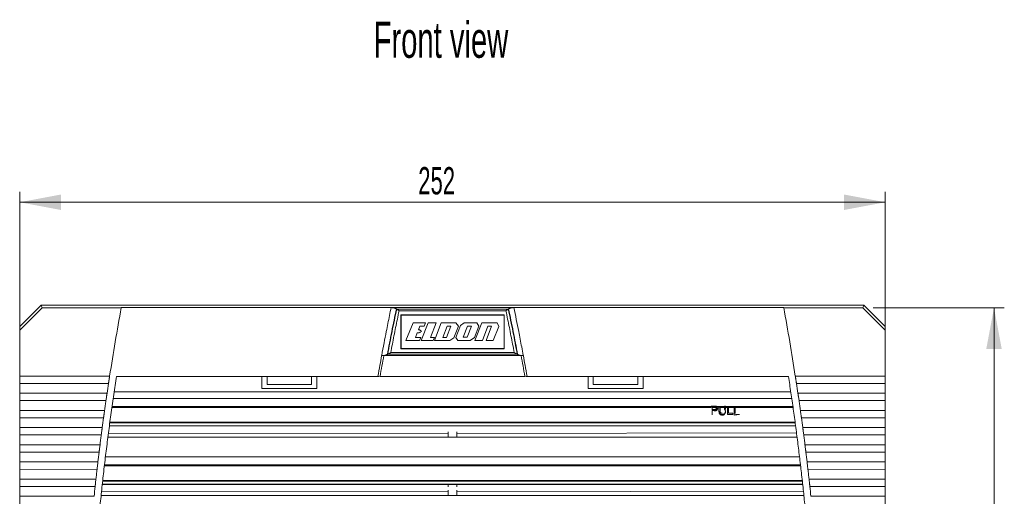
# Model space of a CAD drawing. Header units: millimetres. Extents: x 49 to 815, y 224 to 587.
# Tile 3 of 4: x 49 to 335, y 448 to 587. Entities that reach past the tile are written whole.
import ezdxf

# ---------------------------------------------------------------- set-up
doc = ezdxf.new("R2010")
doc.units = ezdxf.units.MM
doc.header["$LTSCALE"] = 3
doc.styles.add('SLDTEXTSTYLE0', font='TXT', dxfattribs={"width": 0.605})
doc.dimstyles.new('SLDDIMSTYLE0', dxfattribs={"dimtxt": 7.704956, "dimasz": 12, "dimexe": 0, "dimexo": 0.0625, "dimgap": 1.926239, "dimtad": 1, "dimrnd": 1e-09, "dimzin": 12, "dimdsep": 46, "dimtxsty": 'SLDTEXTSTYLE0', "dimsah": 1, "dimcen": 0.09, "dimadec": 0, "dimazin": 3, "dimtfac": 1, "dimtofl": 0, "dimtmove": 0, "dimatfit": 3, "dimfxl": 1, "dimfrac": 2, "dimtolj": 1, "dimtzin": 12, "dimarcsym": 0})

# ---------------------------------------------------------------- blocks, each defined once
blk = doc.blocks.new('*D3')
at = {"color": 7, "linetype": 'Continuous', "lineweight": 0}
for p, q in [((48.85, 274.1), (48.85, 536.87)), ((300.85, 274.1), (300.85, 536.87)), ((300.85, 533.87), (48.85, 533.87))]:
    blk.add_line(p, q, dxfattribs=at)
for points in [[(48.85, 533.87), (60.85, 531.62), (60.85, 536.12)], [(300.85, 533.87), (288.85, 536.12), (288.85, 531.62)]]:
    blk.add_solid(points, dxfattribs=at)
at = {"color": 7, "linetype": 'Continuous', "lineweight": 0, "insert": (164.88, 544.1, 22.06), "char_height": 7.938, "attachment_point": 1, "style": 'SLDTEXTSTYLE0'}
blk.add_mtext('252', dxfattribs=at)
blk = doc.blocks.new('*D4')
at = {"color": 7, "linetype": 'Continuous', "lineweight": 0}
for p, q in [((297.34, 503.17), (335.5, 503.17)), ((332.5, 251.17), (332.5, 503.17)), ((297.36, 251.17), (335.5, 251.17))]:
    blk.add_line(p, q, dxfattribs=at)
for points in [[(332.5, 503.17), (330.25, 491.17), (334.75, 491.17)], [(332.5, 251.17), (334.75, 263.17), (330.25, 263.17)]]:
    blk.add_solid(points, dxfattribs=at)
at = {"color": 7, "linetype": 'Continuous', "lineweight": 0, "insert": (322.26, 366.93, 22.06), "char_height": 7.938, "attachment_point": 1, "rotation": 90, "style": 'SLDTEXTSTYLE0'}
blk.add_mtext('252', dxfattribs=at)

msp = doc.modelspace()

# ---------------------------------------------------------------- linework, layer by layer
at = {"color": 7, "linetype": 'Continuous', "lineweight": 0}
for p, q in [((55.065, 503.872), (48.848, 497.655)), ((55.357, 503.167), (48.848, 496.659)), ((294.631, 503.872), (55.065, 503.872)), ((55.065, 503.872), (55.357, 503.167)), ((55.357, 503.167), (78.429, 503.167)), ((78.429, 503.167), (78.433, 503.188)), ((78.433, 503.188), (156.991, 503.188)), ((156.991, 503.188), (192.705, 503.188)), ((158.6, 502.769), (158.511, 502.828)), ((191.021, 502.725), (158.676, 502.725)), ((159.294, 502.274), (190.402, 502.274)), ((191.185, 502.828), (191.096, 502.769)), ((192.705, 503.188), (271.263, 503.188)), ((271.263, 503.188), (271.267, 503.167)), ((271.267, 503.167), (294.34, 503.167)), ((294.34, 503.167), (294.631, 503.872)), ((300.848, 496.659), (294.34, 503.167)), ((294.631, 503.872), (300.848, 497.655)), ((159.848, 501.088), (189.848, 501.088)), ((159.898, 501.007), (189.848, 501.007)), ((48.848, 497.655), (48.848, 496.659)), ((48.848, 496.659), (48.848, 483.273)), ((163.357, 498.767), (161.31, 493.644)), ((167.001, 498.767), (163.357, 498.767)), ((164.95, 496.711), (165.383, 497.795)), ((166.612, 497.795), (165.383, 497.795)), ((167.72, 498.743), (165.698, 493.644)), ((166.612, 497.795), (167.001, 498.767)), ((170.077, 498.743), (167.72, 498.743)), ((170.077, 498.743), (168.411, 494.542)), ((171.575, 498.73), (169.562, 493.644)), ((171.575, 498.73), (175.869, 498.73)), ((173.291, 497.795), (172.044, 494.542)), ((173.096, 494.542), (174.383, 497.795)), ((174.383, 497.795), (173.291, 497.795)), ((175.25, 494.423), (176.563, 497.795)), ((177.15, 497.986), (175.791, 494.542)), ((176.563, 497.795), (175.869, 498.73)), ((178.255, 498.767), (177.15, 497.986)), ((179.253, 497.841), (177.946, 494.615)), ((181.893, 498.767), (178.255, 498.767)), ((179.114, 494.615), (180.423, 497.841)), ((180.423, 497.841), (179.253, 497.841)), ((181.245, 494.542), (182.549, 497.841)), ((183.437, 498.767), (181.356, 493.644)), ((181.893, 498.767), (182.549, 497.841)), ((187.812, 498.767), (183.437, 498.767)), ((183.587, 493.644), (185.167, 497.841)), ((186.195, 497.841), (184.615, 493.644)), ((185.167, 497.841), (186.195, 497.841)), ((186.721, 493.644), (188.376, 497.719)), ((188.376, 497.719), (187.812, 498.767)), ((300.848, 496.659), (300.848, 497.655)), ((300.848, 483.273), (300.848, 496.659)), ((161.31, 493.644), (165.266, 493.644)), ((164.607, 495.814), (164.099, 494.542)), ((164.099, 494.542), (165.625, 494.542)), ((165.625, 494.542), (165.266, 493.644)), ((165.698, 493.644), (169.198, 493.644)), ((169.562, 494.542), (168.411, 494.542)), ((169.562, 494.542), (169.198, 493.644)), ((169.562, 493.644), (174.051, 493.644)), ((172.044, 494.542), (173.096, 494.542)), ((175.25, 494.423), (174.051, 493.644)), ((176.426, 493.644), (175.791, 494.542)), ((176.426, 493.644), (179.977, 493.644)), ((177.946, 494.615), (179.114, 494.615)), ((179.977, 493.644), (181.245, 494.542)), ((181.356, 493.644), (183.587, 493.644)), ((184.615, 493.644), (186.721, 493.644)), ((189.848, 491.157), (159.848, 491.157)), ((189.848, 491.257), (159.898, 491.257)), ((154.243, 489.288), (154.224, 489.188)), ((154.878, 489.288), (154.869, 489.236)), ((154.869, 489.236), (194.828, 489.236)), ((155.88, 489.549), (155.992, 489.608)), ((156.085, 489.652), (193.611, 489.652)), ((192.817, 490.103), (156.88, 490.103)), ((193.704, 489.608), (193.816, 489.549)), ((194.818, 489.288), (194.828, 489.236)), ((195.453, 489.288), (195.472, 489.188)), ((48.848, 483.273), (75.04, 483.273)), ((153.121, 483.188), (77.051, 483.188)), ((195.941, 483.188), (153.756, 483.188)), ((272.646, 483.188), (196.576, 483.188)), ((274.656, 483.273), (300.848, 483.273)), ((48.848, 481.119), (48.848, 478.272)), ((74.709, 481.119), (48.848, 481.119)), ((133.848, 480.787), (120.848, 480.787)), ((228.848, 480.787), (215.848, 480.787)), ((300.848, 481.119), (274.988, 481.119)), ((300.848, 478.272), (300.848, 481.119)), ((48.848, 478.272), (74.282, 478.272)), ((73.967, 476.15), (48.848, 476.118)), ((48.848, 476.118), (48.848, 473.27)), ((273.622, 476.718), (76.075, 476.718)), ((273.331, 478.687), (76.365, 478.687)), ((275.415, 478.272), (300.848, 478.272)), ((275.573, 477.195), (275.73, 476.118)), ((300.848, 476.118), (275.73, 476.15)), ((300.848, 473.27), (300.848, 476.118)), ((48.848, 473.27), (73.561, 473.237)), ((73.41, 472.193), (73.561, 473.27)), ((274, 474.093), (257.134, 474.093)), ((276.136, 473.237), (300.848, 473.27)), ((73.262, 471.116), (48.848, 471.116)), ((48.848, 471.116), (48.848, 468.268)), ((256.822, 472.114), (256.822, 471.917)), ((300.848, 471.116), (276.435, 471.116)), ((300.848, 468.268), (300.848, 471.116)), ((48.848, 468.268), (72.877, 468.268)), ((74.957, 468.734), (274.739, 468.734)), ((74.962, 468.772), (274.734, 468.772)), ((274.61, 469.693), (75.086, 469.693)), ((75.108, 469.853), (274.589, 469.853)), ((276.819, 468.268), (300.848, 468.268)), ((72.594, 466.147), (48.848, 466.114)), ((48.848, 466.114), (48.848, 463.266)), ((173.598, 465.519), (173.598, 466.547)), ((176.098, 466.547), (176.098, 465.519)), ((276.962, 467.191), (277.102, 466.114)), ((300.848, 466.114), (277.102, 466.147)), ((300.848, 463.266), (300.848, 466.114)), ((48.848, 463.266), (72.231, 463.234)), ((72.096, 462.189), (72.231, 463.266)), ((277.466, 463.234), (300.848, 463.266)), ((71.964, 461.112), (48.848, 461.112)), ((48.848, 461.112), (48.848, 458.265)), ((275.888, 459.718), (73.809, 459.718)), ((300.848, 461.112), (277.733, 461.112)), ((300.848, 458.265), (300.848, 461.112)), ((48.848, 458.265), (71.621, 458.265)), ((71.37, 456.143), (48.848, 456.111)), ((48.848, 456.111), (48.848, 453.263)), ((276.199, 457.093), (73.497, 457.093)), ((276.163, 457.4), (73.533, 457.4)), ((278.075, 458.265), (300.848, 458.265)), ((278.202, 457.188), (278.326, 456.111)), ((300.848, 456.111), (278.326, 456.143)), ((300.848, 453.263), (300.848, 456.111)), ((48.848, 453.263), (71.049, 453.23)), ((70.93, 452.186), (71.049, 453.263)), ((278.648, 453.23), (300.848, 453.263)), ((70.813, 451.109), (48.848, 451.109)), ((48.848, 451.109), (48.848, 448.261)), ((72.893, 451.734), (276.804, 451.734)), ((72.897, 451.772), (276.8, 451.772)), ((276.699, 452.693), (72.998, 452.693)), ((73.016, 452.853), (276.681, 452.853)), ((300.848, 451.109), (278.883, 451.109)), ((300.848, 448.261), (300.848, 451.109)), ((48.848, 448.261), (70.513, 448.261)), ((173.598, 448.519), (173.598, 449.547)), ((176.098, 449.547), (176.098, 448.519)), ((279.183, 448.261), (300.848, 448.261))]:
    msp.add_line(p, q, dxfattribs=at)
at = {"color": 144, "linetype": 'Continuous', "lineweight": 0}
for p, q in [((159.848, 491.157), (159.848, 501.088)), ((159.898, 500.688), (159.848, 500.688)), ((159.898, 500.188), (159.848, 500.188)), ((159.898, 491.257), (159.898, 501.007)), ((189.848, 501.088), (189.848, 491.157)), ((159.848, 498.688), (159.898, 498.688)), ((159.898, 498.188), (159.848, 498.188)), ((159.848, 495.188), (159.898, 495.188)), ((159.898, 494.688), (159.848, 494.688)), ((159.898, 491.288), (159.848, 491.288)), ((119.348, 479.663), (135.348, 479.663)), ((214.348, 479.663), (230.348, 479.663)), ((250.433, 474.247), (250.433, 474.327)), ((250.433, 474.327), (251.079, 474.327)), ((251.524, 474.093), (250.433, 474.093)), ((250.433, 474.093), (250.433, 473.387)), ((251.085, 473.558), (250.433, 473.558)), ((250.433, 473.387), (251.085, 473.387)), ((252.42, 474.372), (252.42, 474.536)), ((252.42, 474.372), (252.731, 474.372)), ((252.731, 474.247), (252.42, 474.247)), ((252.731, 474.372), (252.731, 474.093)), ((254.329, 474.536), (254.017, 474.536)), ((254.913, 474.247), (254.913, 472.114)), ((255.225, 474.247), (254.913, 474.247)), ((255.225, 472.48), (255.225, 474.247)), ((256.822, 474.372), (256.822, 474.536)), ((256.822, 474.372), (257.134, 474.372)), ((257.134, 474.247), (256.822, 474.247)), ((257.134, 474.536), (257.134, 474.372)), ((254.913, 472.114), (256.472, 472.114)), ((256.472, 472.48), (255.225, 472.48)), ((256.472, 472.114), (256.472, 472.48)), ((258.381, 472.1), (256.844, 471.92)), ((257.204, 472.11), (258.381, 472.1)), ((74.534, 465.519), (275.163, 465.519)), ((173.598, 466.547), (74.696, 466.68)), ((173.598, 467.034), (173.598, 466.879)), ((176.098, 467.034), (176.098, 466.879)), ((274.99, 466.733), (176.098, 466.547)), ((173.598, 451.585), (173.598, 450.975)), ((176.098, 451.585), (176.098, 450.975)), ((72.551, 448.519), (277.146, 448.519)), ((173.598, 449.547), (72.682, 449.681)), ((173.598, 450.034), (173.598, 449.879)), ((176.098, 450.034), (176.098, 449.879)), ((277.007, 449.734), (176.098, 449.547))]:
    msp.add_line(p, q, dxfattribs=at)
at = {"color": 18, "linetype": 'Continuous', "lineweight": 0}
for p, q in [((250.433, 474.4), (75.741, 474.4)), ((250.121, 474.093), (75.778, 474.093)), ((254.055, 474.4), (251.204, 474.4)), ((254.913, 474.093), (252.731, 474.093)), ((273.956, 474.4), (254.291, 474.4)), ((256.822, 474.093), (255.225, 474.093))]:
    msp.add_line(p, q, dxfattribs=at)
at = {"color": 7, "linetype": 'Continuous', "lineweight": 0}
for points in [[(75.04, 483.273), (76.073, 489.921), (77.203, 496.553), (78.429, 503.167)], [(271.267, 503.167), (272.494, 496.553), (273.624, 489.921), (274.656, 483.273)], [(154.869, 489.236), (154.493, 487.222), (154.123, 485.206), (153.756, 483.19)], [(154.243, 489.288), (154.46, 489.288), (154.672, 489.288), (154.878, 489.288)], [(195.453, 489.288), (195.244, 489.289), (195.027, 489.288), (194.818, 489.288)], [(195.941, 483.19), (195.574, 485.206), (195.204, 487.222), (194.828, 489.236)], [(153.756, 483.19), (153.549, 483.189), (153.338, 483.189), (153.121, 483.188)], [(196.576, 483.188), (196.359, 483.189), (196.147, 483.189), (195.941, 483.19)], [(74.282, 478.272), (74.422, 479.221), (74.565, 480.17), (74.709, 481.119)], [(274.988, 481.119), (275.132, 480.17), (275.274, 479.221), (275.415, 478.272)], [(74.123, 477.195), (74.071, 476.839), (74.019, 476.483), (73.967, 476.15)], [(251.957, 473.963), (252.112, 474.007), (252.266, 474.05), (252.42, 474.093)], [(252.731, 474.247), (252.731, 473.967), (252.731, 473.648), (252.731, 473.299)], [(276.286, 472.193), (276.236, 472.548), (276.186, 472.904), (276.136, 473.237)], [(72.877, 468.268), (73.003, 469.218), (73.132, 470.167), (73.262, 471.116)], [(276.435, 471.116), (276.565, 470.167), (276.693, 469.218), (276.819, 468.268)], [(72.735, 467.191), (72.688, 466.835), (72.641, 466.48), (72.594, 466.147)], [(277.6, 462.189), (277.556, 462.545), (277.511, 462.9), (277.466, 463.234)], [(71.621, 458.265), (71.733, 459.214), (71.847, 460.163), (71.964, 461.112)], [(277.733, 461.112), (277.849, 460.163), (277.963, 459.214), (278.075, 458.265)], [(71.495, 457.188), (71.453, 456.832), (71.412, 456.476), (71.37, 456.143)], [(71.621, 458.265), (71.579, 457.922), (71.537, 457.555), (71.495, 457.188)], [(278.202, 457.188), (278.16, 457.555), (278.118, 457.922), (278.075, 458.265)], [(278.766, 452.186), (278.727, 452.541), (278.687, 452.897), (278.648, 453.23)], [(70.513, 448.261), (70.611, 449.211), (70.711, 450.16), (70.813, 451.109)], [(278.883, 451.109), (278.985, 450.16), (279.085, 449.211), (279.183, 448.261)]]:
    msp.add_open_spline(points, degree=3, dxfattribs=at)
for points, knots in [([(156.991, 503.188), (156.83, 502.415), (156.508, 500.871), (156.037, 498.556), (155.507, 495.903), (154.906, 492.816), (154.47, 490.495), (154.243, 489.288)], [0, 0, 0, 0, 0.1673207, 0.3339867, 0.5000004, 0.7401285, 1, 1, 1, 1]), ([(158.511, 502.828), (158.048, 500.619), (157.597, 498.409), (156.721, 493.983), (156.295, 491.769), (155.881, 489.549)], [0, 0, 0, 0, 0.5, 0.5, 1, 1, 1, 1]), ([(155.992, 489.608), (156.404, 491.806), (156.826, 494.002), (157.695, 498.389), (158.142, 500.58), (158.6, 502.769)], [0, 0, 0, 0, 0.5, 0.5, 1, 1, 1, 1]), ([(159.294, 502.274), (159.126, 501.464), (158.79, 499.844), (158.297, 497.412), (157.814, 494.978), (157.341, 492.542), (157.033, 490.916), (156.88, 490.103)], [0, 0, 0, 0, 0.2000033, 0.4000017, 0.5999984, 0.7999967, 1, 1, 1, 1]), ([(156.991, 503.188), (157.035, 503.188), (157.123, 503.187), (157.254, 503.181), (157.383, 503.171), (157.508, 503.157), (157.63, 503.139), (157.747, 503.118), (157.887, 503.088), (158.047, 503.044), (158.219, 502.982), (158.378, 502.91), (158.467, 502.856), (158.511, 502.828)], [0, 0, 0, 0, 0.0732083, 0.145973, 0.2182016, 0.2898032, 0.3606914, 0.4307873, 0.5000222, 0.6203245, 0.7440666, 0.8708013, 1, 1, 1, 1]), ([(158.676, 502.725), (158.662, 502.732), (158.636, 502.746), (158.612, 502.761), (158.6, 502.769)], [0, 0, 0, 0, 0.4984688, 1, 1, 1, 1]), ([(158.676, 502.725), (158.692, 502.716), (158.725, 502.698), (158.78, 502.665), (158.839, 502.626), (158.904, 502.58), (158.992, 502.514), (159.123, 502.413), (159.231, 502.325), (159.294, 502.274)], [0, 0, 0, 0, 0.0880997, 0.1820898, 0.282065, 0.3881037, 0.5002719, 0.7070596, 1, 1, 1, 1]), ([(191.021, 502.725), (191.005, 502.716), (190.972, 502.699), (190.918, 502.666), (190.859, 502.626), (190.794, 502.58), (190.706, 502.516), (190.576, 502.414), (190.467, 502.326), (190.402, 502.274)], [0, 0, 0, 0, 0.08639715, 0.17958477, 0.2796619, 0.38660646, 0.50028056, 0.70020591, 1, 1, 1, 1]), ([(192.817, 490.103), (192.663, 490.916), (192.356, 492.542), (191.882, 494.978), (191.399, 497.412), (190.907, 499.844), (190.57, 501.464), (190.402, 502.274)], [0, 0, 0, 0, 0.2000033, 0.4000016, 0.5999983, 0.7999967, 1, 1, 1, 1]), ([(191.096, 502.769), (191.085, 502.761), (191.061, 502.746), (191.034, 502.732), (191.021, 502.725)], [0, 0, 0, 0, 0.5015289, 1, 1, 1, 1]), ([(191.096, 502.769), (191.554, 500.58), (192.002, 498.389), (192.871, 494.002), (193.292, 491.806), (193.704, 489.608)], [0, 0, 0, 0, 0.5, 0.5, 1, 1, 1, 1]), ([(191.185, 502.828), (191.21, 502.844), (191.26, 502.876), (191.344, 502.92), (191.433, 502.962), (191.528, 503), (191.627, 503.035), (191.73, 503.066), (191.865, 503.101), (192.037, 503.136), (192.251, 503.165), (192.475, 503.185), (192.628, 503.187), (192.705, 503.188)], [0, 0, 0, 0, 0.0740855, 0.1474488, 0.2199859, 0.2915966, 0.362188, 0.4316774, 0.4999949, 0.6216997, 0.7458946, 0.8721553, 1, 1, 1, 1]), ([(193.816, 489.549), (193.401, 491.769), (192.976, 493.983), (192.099, 498.409), (191.649, 500.619), (191.185, 502.828)], [0, 0, 0, 0, 0.5, 0.5, 1, 1, 1, 1]), ([(195.453, 489.288), (195.301, 490.103), (195.003, 491.691), (194.558, 494.01), (194.038, 496.67), (193.427, 499.717), (192.947, 502.029), (192.705, 503.188)], [0, 0, 0, 0, 0.1753971, 0.3420631, 0.5, 0.7492243, 1, 1, 1, 1]), ([(164.607, 495.814), (164.693, 495.814), (164.871, 495.814), (165.167, 495.864), (165.492, 496.013), (165.694, 496.175), (165.804, 496.263)], [0, 0, 0, 0, 0.1960068, 0.4080558, 0.6798896, 1, 1, 1, 1]), ([(165.804, 496.263), (165.779, 496.3), (165.73, 496.373), (165.648, 496.468), (165.562, 496.548), (165.472, 496.611), (165.343, 496.675), (165.165, 496.712), (165.021, 496.711), (164.95, 496.711)], [0, 0, 0, 0, 0.1330732, 0.2556949, 0.3693037, 0.4757042, 0.5770866, 0.7912777, 1, 1, 1, 1]), ([(154.224, 489.188), (154.054, 488.27), (153.683, 486.27), (153.318, 484.27), (153.121, 483.188)], [0, 0, 0, 0, 0.4595175, 1, 1, 1, 1]), ([(154.869, 489.236), (154.908, 489.243), (154.986, 489.255), (155.1, 489.278), (155.212, 489.303), (155.32, 489.331), (155.476, 489.377), (155.673, 489.446), (155.811, 489.514), (155.881, 489.549)], [0, 0, 0, 0, 0.0993023, 0.1987263, 0.2986114, 0.3992924, 0.5010963, 0.748384, 1, 1, 1, 1]), ([(155.992, 489.608), (156.007, 489.616), (156.037, 489.631), (156.069, 489.645), (156.085, 489.652)], [0, 0, 0, 0, 0.5011317, 1, 1, 1, 1]), ([(156.88, 490.103), (156.844, 490.081), (156.777, 490.04), (156.683, 489.982), (156.601, 489.932), (156.531, 489.891), (156.437, 489.835), (156.323, 489.77), (156.194, 489.701), (156.12, 489.668), (156.085, 489.652)], [0, 0, 0, 0, 0.1281114, 0.2421055, 0.3419847, 0.4277532, 0.4994188, 0.6883288, 0.8549988, 1, 1, 1, 1]), ([(193.611, 489.652), (193.591, 489.661), (193.55, 489.679), (193.481, 489.713), (193.404, 489.754), (193.319, 489.801), (193.204, 489.868), (193.036, 489.968), (192.898, 490.053), (192.817, 490.103)], [0, 0, 0, 0, 0.0844977, 0.1766931, 0.2767426, 0.3847683, 0.5008672, 0.7063502, 1, 1, 1, 1]), ([(193.611, 489.652), (193.627, 489.645), (193.66, 489.631), (193.689, 489.616), (193.704, 489.608)], [0, 0, 0, 0, 0.4988536, 1, 1, 1, 1]), ([(193.816, 489.549), (193.85, 489.531), (193.919, 489.496), (194.031, 489.448), (194.148, 489.403), (194.286, 489.357), (194.447, 489.311), (194.633, 489.269), (194.763, 489.247), (194.828, 489.236)], [0, 0, 0, 0, 0.1270258, 0.2524272, 0.3767359, 0.5004979, 0.6683122, 0.8342973, 1, 1, 1, 1]), ([(196.576, 483.188), (196.379, 484.27), (196.014, 486.27), (195.643, 488.27), (195.472, 489.188)], [0, 0, 0, 0, 0.5404682, 1, 1, 1, 1]), ([(48.848, 481.119), (48.848, 481.462), (48.848, 481.829), (48.848, 482.564), (48.848, 482.931), (48.848, 483.273)], [0, 0, 0, 0, 0.5, 0.5, 1, 1, 1, 1]), ([(77.051, 483.188), (76.915, 482.312), (76.644, 480.558), (76.251, 477.926), (75.867, 475.293), (75.493, 472.658), (75.129, 470.023), (74.776, 467.386), (74.433, 464.748), (74.1, 462.109), (73.777, 459.469), (73.464, 456.827), (73.162, 454.184), (72.87, 451.541), (72.588, 448.896), (72.316, 446.249), (72.055, 443.602), (71.803, 440.953), (71.562, 438.303), (71.331, 435.652), (71.111, 433), (70.843, 429.624), (70.54, 425.522), (70.217, 420.694), (69.929, 415.866), (69.674, 411.036), (69.454, 406.204), (69.267, 401.372), (69.114, 396.538), (68.995, 391.702), (68.911, 386.865), (68.858, 382.027), (68.852, 378.802), (68.848, 377.188)], [0, 0, 0, 0, 0.0250109, 0.0500184, 0.0750229, 0.1000248, 0.1250244, 0.1500221, 0.1750183, 0.2000133, 0.2250076, 0.2500015, 0.2749953, 0.2999895, 0.3249844, 0.3499804, 0.3749779, 0.3999772, 0.4249788, 0.4499829, 0.47499, 0.5000004, 0.5454704, 0.5909306, 0.6363832, 0.6818305, 0.7272747, 0.772718, 0.8181627, 0.863611, 0.9090651, 0.9545274, 1, 1, 1, 1]), ([(74.874, 482.196), (74.865, 482.139), (74.848, 482.028), (74.823, 481.866), (74.8, 481.716), (74.779, 481.575), (74.759, 481.446), (74.741, 481.328), (74.724, 481.22), (74.714, 481.152), (74.709, 481.119)], [0, 0, 0, 0, 0.1559055, 0.3029811, 0.4412268, 0.5706422, 0.6912272, 0.8029818, 0.9059061, 1, 1, 1, 1]), ([(75.04, 483.273), (75.033, 483.226), (75.016, 483.121), (74.989, 482.943), (74.955, 482.728), (74.916, 482.475), (74.888, 482.293), (74.874, 482.196)], [0, 0, 0, 0, 0.1366808, 0.3050267, 0.5050328, 0.736693, 1, 1, 1, 1]), ([(119.348, 479.663), (119.348, 479.711), (119.348, 479.806), (119.348, 479.954), (119.348, 480.104), (119.348, 480.308), (119.348, 480.567), (119.348, 480.878), (119.348, 481.187), (119.348, 481.589), (119.348, 482.061), (119.348, 482.461), (119.348, 482.724), (119.348, 482.89), (119.348, 483.022), (119.348, 483.117), (119.348, 483.177), (119.348, 483.185), (119.348, 483.188)], [0, 0, 0, 0, 0.0312392, 0.0624235, 0.0936744, 0.1251128, 0.1877466, 0.2501665, 0.3124781, 0.3752202, 0.5000298, 0.6248394, 0.6874731, 0.749893, 0.8122047, 0.8749467, 0.9375529, 1, 1, 1, 1]), ([(120.848, 480.787), (120.848, 481.106), (120.848, 481.422), (120.848, 482.004), (120.848, 482.27), (120.848, 482.712), (120.848, 482.888), (120.848, 483.127), (120.848, 483.188), (120.848, 483.188)], [0, 0, 0, 0, 0.25, 0.25, 0.5, 0.5, 0.75, 0.75, 1, 1, 1, 1]), ([(133.848, 483.188), (133.848, 483.188), (133.848, 483.127), (133.848, 482.888), (133.848, 482.712), (133.848, 482.27), (133.848, 482.004), (133.848, 481.422), (133.848, 481.106), (133.848, 480.787)], [0, 0, 0, 0, 0.25, 0.25, 0.5, 0.5, 0.75, 0.75, 1, 1, 1, 1]), ([(135.348, 479.663), (135.348, 480.042), (135.348, 480.464), (135.348, 481.292), (135.348, 481.698), (135.348, 482.395), (135.348, 482.686), (135.348, 483.083), (135.348, 483.188), (135.348, 483.188)], [0, 0, 0, 0, 0.25, 0.25, 0.5, 0.5, 0.75, 0.75, 1, 1, 1, 1]), ([(214.348, 483.188), (214.348, 483.188), (214.348, 483.083), (214.348, 482.686), (214.348, 482.395), (214.348, 481.698), (214.348, 481.292), (214.348, 480.464), (214.348, 480.042), (214.348, 479.663)], [0, 0, 0, 0, 0.25, 0.25, 0.5, 0.5, 0.75, 0.75, 1, 1, 1, 1]), ([(215.848, 480.787), (215.848, 481.106), (215.848, 481.422), (215.848, 482.004), (215.848, 482.27), (215.848, 482.712), (215.848, 482.888), (215.848, 483.127), (215.848, 483.188), (215.848, 483.188)], [0, 0, 0, 0, 0.25, 0.25, 0.5, 0.5, 0.75, 0.75, 1, 1, 1, 1]), ([(228.848, 483.188), (228.848, 483.188), (228.848, 483.127), (228.848, 482.888), (228.848, 482.712), (228.848, 482.27), (228.848, 482.004), (228.848, 481.422), (228.848, 481.106), (228.848, 480.787)], [0, 0, 0, 0, 0.25, 0.25, 0.5, 0.5, 0.75, 0.75, 1, 1, 1, 1]), ([(230.348, 479.663), (230.348, 480.042), (230.348, 480.464), (230.348, 481.292), (230.348, 481.698), (230.348, 482.395), (230.348, 482.686), (230.348, 483.083), (230.348, 483.188), (230.348, 483.188)], [0, 0, 0, 0, 0.25, 0.25, 0.5, 0.5, 0.75, 0.75, 1, 1, 1, 1]), ([(272.646, 271.188), (272.781, 272.064), (273.052, 273.815), (273.445, 276.443), (273.828, 279.072), (274.201, 281.703), (274.565, 284.335), (274.918, 286.967), (275.26, 289.601), (275.593, 292.237), (275.915, 294.873), (276.228, 297.51), (276.53, 300.149), (276.821, 302.789), (277.103, 305.43), (277.375, 308.072), (277.636, 310.716), (277.887, 313.361), (278.128, 316.006), (278.359, 318.653), (278.58, 321.301), (279.072, 327.495), (279.732, 337.241), (280.376, 350.548), (280.762, 363.865), (280.891, 377.188), (280.763, 390.512), (280.376, 403.828), (279.732, 417.135), (279.023, 427.605), (278.404, 435.242), (277.98, 440.054), (277.523, 444.863), (277.031, 449.667), (276.507, 454.468), (275.948, 459.264), (275.356, 464.057), (274.73, 468.846), (274.07, 473.631), (273.379, 478.413), (272.89, 481.596), (272.646, 483.188)], [0, 0, 0, 0, 0.012487, 0.0249722, 0.037456, 0.0499384, 0.0624197, 0.0749001, 0.0873796, 0.0998586, 0.1123372, 0.1248156, 0.1372939, 0.1497725, 0.1622513, 0.1747307, 0.1872108, 0.1996918, 0.2121739, 0.2246573, 0.2371421, 0.2496286, 0.3122313, 0.3748118, 0.4373937, 0.5000002, 0.5626028, 0.6251834, 0.6877652, 0.7503717, 0.7730723, 0.7957681, 0.8184603, 0.8411499, 0.8638381, 0.886526, 0.9092147, 0.9319054, 0.954599, 0.9772969, 1, 1, 1, 1]), ([(274.823, 482.196), (274.814, 482.251), (274.798, 482.358), (274.774, 482.512), (274.752, 482.655), (274.732, 482.786), (274.714, 482.906), (274.697, 483.014), (274.682, 483.11), (274.669, 483.196), (274.66, 483.249), (274.656, 483.273)], [0, 0, 0, 0, 0.1502034, 0.2906345, 0.4212929, 0.5421783, 0.6532903, 0.7546287, 0.8461932, 0.9279836, 1, 1, 1, 1]), ([(274.988, 481.119), (274.979, 481.173), (274.962, 481.287), (274.933, 481.476), (274.9, 481.691), (274.863, 481.935), (274.837, 482.106), (274.823, 482.196)], [0, 0, 0, 0, 0.1547987, 0.3322001, 0.5322025, 0.7548035, 1, 1, 1, 1]), ([(300.848, 481.119), (300.848, 481.169), (300.848, 481.268), (300.848, 481.419), (300.848, 481.572), (300.848, 481.726), (300.848, 481.881), (300.848, 482.038), (300.848, 482.236), (300.848, 482.472), (300.848, 482.744), (300.848, 483.013), (300.848, 483.186), (300.848, 483.273)], [0, 0, 0, 0, 0.0719871, 0.1434627, 0.2146219, 0.2856625, 0.356783, 0.4281815, 0.5000536, 0.6253021, 0.7496659, 0.8742113, 1, 1, 1, 1]), ([(48.848, 478.272), (48.848, 478.222), (48.848, 478.123), (48.848, 477.972), (48.848, 477.819), (48.848, 477.665), (48.848, 477.51), (48.848, 477.353), (48.848, 477.155), (48.848, 476.919), (48.848, 476.647), (48.848, 476.378), (48.848, 476.205), (48.848, 476.118)], [0, 0, 0, 0, 0.0719871, 0.1434627, 0.2146219, 0.2856625, 0.356783, 0.4281815, 0.5000536, 0.6253021, 0.7496659, 0.8742113, 1, 1, 1, 1]), ([(73.561, 473.27), (73.628, 473.745), (73.762, 474.694), (73.898, 475.643), (73.967, 476.118)], [0, 0, 0, 0, 0.5, 1, 1, 1, 1]), ([(74.282, 478.272), (74.275, 478.225), (74.259, 478.12), (74.233, 477.942), (74.201, 477.727), (74.164, 477.473), (74.138, 477.291), (74.123, 477.195)], [0, 0, 0, 0, 0.1361025, 0.3041594, 0.5041657, 0.7361151, 1, 1, 1, 1]), ([(275.573, 477.195), (275.565, 477.25), (275.549, 477.357), (275.527, 477.511), (275.506, 477.654), (275.487, 477.785), (275.469, 477.905), (275.453, 478.013), (275.439, 478.109), (275.426, 478.194), (275.418, 478.247), (275.415, 478.272)], [0, 0, 0, 0, 0.1505603, 0.2912591, 0.422096, 0.5430707, 0.6541828, 0.7554319, 0.846818, 0.9283407, 1, 1, 1, 1]), ([(275.73, 476.118), (275.798, 475.643), (275.935, 474.694), (276.069, 473.745), (276.136, 473.27)], [0, 0, 0, 0, 0.5, 1, 1, 1, 1]), ([(300.848, 476.118), (300.848, 476.167), (300.848, 476.266), (300.848, 476.417), (300.848, 476.57), (300.848, 476.724), (300.848, 476.88), (300.848, 477.037), (300.848, 477.234), (300.848, 477.47), (300.848, 477.742), (300.848, 478.011), (300.848, 478.185), (300.848, 478.272)], [0, 0, 0, 0, 0.0719871, 0.1434627, 0.2146219, 0.2856625, 0.356783, 0.4281815, 0.5000536, 0.6253021, 0.7496659, 0.8742113, 1, 1, 1, 1]), ([(48.848, 473.27), (48.848, 473.22), (48.848, 473.121), (48.848, 472.97), (48.848, 472.817), (48.848, 472.663), (48.848, 472.508), (48.848, 472.351), (48.848, 472.154), (48.848, 471.917), (48.848, 471.645), (48.848, 471.376), (48.848, 471.203), (48.848, 471.116)], [0, 0, 0, 0, 0.0719871, 0.1434627, 0.2146219, 0.2856625, 0.356783, 0.4281815, 0.5000536, 0.6253021, 0.7496659, 0.8742113, 1, 1, 1, 1]), ([(251.286, 474.519), (251.169, 474.522), (250.945, 474.529), (250.557, 474.536), (250.285, 474.536), (250.121, 474.536)], [0, 0, 0, 0, 0.2997348, 0.5776255, 1, 1, 1, 1]), ([(250.121, 474.454), (250.121, 474.452), (250.121, 474.449), (250.121, 474.434), (250.121, 474.413), (250.121, 474.38), (250.121, 474.325), (250.121, 474.275), (250.121, 474.247)], [0, 0, 0, 0, 0.1283845, 0.256163, 0.3849241, 0.516221, 0.7248899, 1, 1, 1, 1]), ([(250.433, 473.244), (250.475, 473.249), (250.559, 473.259), (250.686, 473.265), (250.813, 473.265), (250.94, 473.259), (251.024, 473.249), (251.066, 473.244)], [0, 0, 0, 0, 0.2008826, 0.4004419, 0.5995581, 0.7991174, 1, 1, 1, 1]), ([(250.433, 472.015), (250.433, 472.07), (250.433, 472.178), (250.433, 472.333), (250.433, 472.48), (250.433, 472.619), (250.433, 472.749), (250.433, 472.871), (250.433, 472.984), (250.433, 473.09), (250.433, 473.153), (250.433, 473.184)], [0, 0, 0, 0, 0.1230317, 0.2417823, 0.3567401, 0.4684428, 0.5774764, 0.6844707, 0.7900922, 0.8950333, 1, 1, 1, 1]), ([(251.066, 473.184), (251.077, 473.196), (251.098, 473.219), (251.135, 473.246), (251.192, 473.274), (251.272, 473.282), (251.361, 473.293), (251.476, 473.316), (251.619, 473.363), (251.738, 473.438), (251.816, 473.516), (251.868, 473.581), (251.911, 473.651), (251.943, 473.72), (251.965, 473.786), (251.98, 473.847), (251.987, 473.896), (251.991, 473.939), (251.992, 473.984), (251.993, 474.015), (251.994, 474.033)], [0, 0, 0, 0, 0.03095222, 0.0584287, 0.08340341, 0.14088146, 0.1917467, 0.23671221, 0.34332907, 0.4523303, 0.49237105, 0.56050276, 0.62206209, 0.66825552, 0.7257321, 0.78095211, 0.81506964, 0.8474418, 0.91128256, 1, 1, 1, 1]), ([(251.97, 473.872), (251.976, 473.839), (251.996, 473.736), (251.961, 473.576), (251.874, 473.414), (251.772, 473.29), (251.624, 473.192), (251.453, 473.134), (251.3, 473.109), (251.171, 473.099), (251.102, 473.116), (251.066, 473.125)], [0, 0, 0, 0, 0.0897806, 0.2863529, 0.4053771, 0.5243909, 0.6373163, 0.7610849, 0.8666704, 0.9290421, 1, 1, 1, 1]), ([(251.957, 474.112), (251.944, 474.152), (251.919, 474.223), (251.877, 474.307), (251.828, 474.364), (251.777, 474.404), (251.721, 474.436), (251.67, 474.46), (251.618, 474.477), (251.548, 474.49), (251.437, 474.504), (251.342, 474.513), (251.286, 474.519)], [0, 0, 0, 0, 0.1813998, 0.3165376, 0.3999645, 0.4823323, 0.5529645, 0.6240061, 0.6705193, 0.7239898, 0.833957, 1, 1, 1, 1]), ([(251.542, 474.247), (251.611, 474.225), (251.75, 474.181), (251.888, 474.135), (251.957, 474.112)], [0, 0, 0, 0, 0.4985159, 1, 1, 1, 1]), ([(252.42, 474.247), (252.42, 474.2), (252.42, 474.108), (252.42, 473.963), (252.42, 473.812), (252.42, 473.656), (252.42, 473.495), (252.42, 473.383), (252.42, 473.327)], [0, 0, 0, 0, 0.1670517, 0.3336416, 0.5, 0.6663584, 0.8329483, 1, 1, 1, 1]), ([(252.42, 473.327), (252.42, 473.283), (252.421, 473.196), (252.431, 473.061), (252.449, 472.913), (252.486, 472.727), (252.557, 472.519), (252.697, 472.315), (252.892, 472.168), (253.086, 472.1), (253.25, 472.075), (253.334, 472.072), (253.379, 472.071)], [0, 0, 0, 0, 0.0821846, 0.1654523, 0.2498807, 0.350105, 0.4984126, 0.623439, 0.7485046, 0.873874, 0.9321206, 1, 1, 1, 1]), ([(253.379, 471.874), (253.334, 471.875), (253.25, 471.878), (253.086, 471.904), (252.891, 471.973), (252.697, 472.124), (252.572, 472.309), (252.507, 472.484), (252.469, 472.625), (252.446, 472.756), (252.431, 472.884), (252.421, 473.021), (252.42, 473.109), (252.42, 473.153)], [0, 0, 0, 0, 0.0672793, 0.1250359, 0.2502108, 0.3754837, 0.5008375, 0.6049217, 0.6882822, 0.7509024, 0.8350234, 0.9180283, 1, 1, 1, 1]), ([(253.355, 472.391), (253.34, 472.401), (253.311, 472.421), (253.269, 472.439), (253.225, 472.45), (253.173, 472.462), (253.103, 472.482), (253.006, 472.529), (252.899, 472.613), (252.817, 472.739), (252.769, 472.879), (252.746, 473.013), (252.735, 473.157), (252.733, 473.247), (252.731, 473.299)], [0, 0, 0, 0, 0.0408753, 0.0806514, 0.1007283, 0.1393865, 0.1993907, 0.2602357, 0.3809576, 0.5072064, 0.6184859, 0.7530145, 0.8589765, 1, 1, 1, 1]), ([(253.379, 472.071), (253.407, 472.072), (253.463, 472.073), (253.543, 472.082), (253.633, 472.097), (253.734, 472.127), (253.87, 472.189), (254.026, 472.307), (254.169, 472.486), (254.241, 472.663), (254.277, 472.8), (254.297, 472.907), (254.312, 473.008), (254.321, 473.107), (254.328, 473.188), (254.328, 473.222), (254.329, 473.239)], [0, 0, 0, 0, 0.044128, 0.0852742, 0.1234938, 0.184764, 0.2474616, 0.3556239, 0.4931419, 0.6194676, 0.6818284, 0.7423506, 0.8159255, 0.8679619, 0.9348645, 1, 1, 1, 1]), ([(254.329, 473.239), (254.329, 473.218), (254.329, 473.177), (254.328, 473.119), (254.327, 473.041), (254.323, 472.955), (254.315, 472.851), (254.296, 472.721), (254.263, 472.544), (254.165, 472.266), (253.962, 472.041), (253.743, 471.935), (253.627, 471.899), (253.505, 471.878), (253.422, 471.875), (253.379, 471.874)], [0, 0, 0, 0, 0.0310782, 0.0596608, 0.0863405, 0.1490262, 0.2101346, 0.2719822, 0.3764971, 0.5154587, 0.7562545, 0.8178873, 0.8778027, 0.9355893, 1, 1, 1, 1]), ([(256.822, 474.247), (256.822, 474.198), (256.822, 474.101), (256.822, 473.948), (256.822, 473.789), (256.822, 473.623), (256.822, 473.452), (256.822, 473.216), (256.822, 472.909), (256.822, 472.521), (256.822, 472.25), (256.822, 472.114)], [0, 0, 0, 0, 0.08361, 0.1669418, 0.2501231, 0.3332821, 0.4165472, 0.5000462, 0.6666004, 0.8329085, 1, 1, 1, 1]), ([(257.134, 472.386), (257.134, 472.447), (257.134, 472.57), (257.134, 472.749), (257.134, 472.924), (257.134, 473.095), (257.134, 473.262), (257.134, 473.47), (257.134, 473.715), (257.134, 473.991), (257.134, 474.16), (257.134, 474.247)], [0, 0, 0, 0, 0.08477368, 0.16928297, 0.2537221, 0.33828576, 0.42316781, 0.50855992, 0.66715423, 0.8306315, 1, 1, 1, 1]), ([(300.848, 471.116), (300.848, 471.165), (300.848, 471.264), (300.848, 471.416), (300.848, 471.568), (300.848, 471.722), (300.848, 471.878), (300.848, 472.035), (300.848, 472.232), (300.848, 472.468), (300.848, 472.741), (300.848, 473.009), (300.848, 473.183), (300.848, 473.27)], [0, 0, 0, 0, 0.0719871, 0.1434627, 0.2146219, 0.2856625, 0.356783, 0.4281815, 0.5000536, 0.6253021, 0.7496659, 0.8742113, 1, 1, 1, 1]), ([(73.41, 472.193), (73.403, 472.136), (73.387, 472.025), (73.365, 471.864), (73.344, 471.713), (73.325, 471.573), (73.307, 471.444), (73.291, 471.325), (73.276, 471.216), (73.266, 471.148), (73.262, 471.116)], [0, 0, 0, 0, 0.1554325, 0.3021703, 0.4402133, 0.5695612, 0.6902139, 0.8021712, 0.9054332, 1, 1, 1, 1]), ([(276.435, 471.116), (276.427, 471.169), (276.412, 471.284), (276.385, 471.473), (276.356, 471.689), (276.322, 471.932), (276.299, 472.103), (276.286, 472.193)], [0, 0, 0, 0, 0.1554904, 0.3332377, 0.5332401, 0.7554953, 1, 1, 1, 1]), ([(48.848, 468.268), (48.848, 468.218), (48.848, 468.12), (48.848, 467.968), (48.848, 467.816), (48.848, 467.662), (48.848, 467.506), (48.848, 467.349), (48.848, 467.152), (48.848, 466.916), (48.848, 466.643), (48.848, 466.375), (48.848, 466.201), (48.848, 466.114)], [0, 0, 0, 0, 0.0719871, 0.1434627, 0.2146219, 0.2856625, 0.356783, 0.4281815, 0.5000536, 0.6253021, 0.7496659, 0.8742113, 1, 1, 1, 1]), ([(72.877, 468.268), (72.871, 468.222), (72.857, 468.118), (72.833, 467.94), (72.805, 467.725), (72.772, 467.471), (72.748, 467.288), (72.735, 467.191)], [0, 0, 0, 0, 0.1347049, 0.3020634, 0.5020701, 0.7347183, 1, 1, 1, 1]), ([(276.962, 467.191), (276.954, 467.247), (276.94, 467.354), (276.92, 467.509), (276.901, 467.653), (276.884, 467.784), (276.868, 467.904), (276.854, 468.011), (276.841, 468.107), (276.83, 468.192), (276.823, 468.244), (276.819, 468.268)], [0, 0, 0, 0, 0.1514229, 0.2927688, 0.4240371, 0.5452276, 0.6563398, 0.7573734, 0.848328, 0.9292036, 1, 1, 1, 1]), ([(300.848, 466.114), (300.848, 466.164), (300.848, 466.263), (300.848, 466.414), (300.848, 466.566), (300.848, 466.721), (300.848, 466.876), (300.848, 467.033), (300.848, 467.23), (300.848, 467.466), (300.848, 467.739), (300.848, 468.008), (300.848, 468.181), (300.848, 468.268)], [0, 0, 0, 0, 0.0719871, 0.1434627, 0.2146219, 0.2856625, 0.356783, 0.4281815, 0.5000536, 0.6253021, 0.7496659, 0.8742113, 1, 1, 1, 1]), ([(72.231, 463.266), (72.29, 463.741), (72.41, 464.69), (72.533, 465.64), (72.594, 466.114)], [0, 0, 0, 0, 0.5, 1, 1, 1, 1]), ([(277.102, 466.114), (277.164, 465.64), (277.286, 464.69), (277.406, 463.741), (277.466, 463.266)], [0, 0, 0, 0, 0.5, 1, 1, 1, 1]), ([(48.848, 463.266), (48.848, 463.217), (48.848, 463.118), (48.848, 462.967), (48.848, 462.814), (48.848, 462.66), (48.848, 462.504), (48.848, 462.347), (48.848, 462.15), (48.848, 461.914), (48.848, 461.642), (48.848, 461.373), (48.848, 461.199), (48.848, 461.112)], [0, 0, 0, 0, 0.0719871, 0.1434627, 0.2146219, 0.2856625, 0.356783, 0.4281815, 0.5000536, 0.6253021, 0.7496659, 0.8742113, 1, 1, 1, 1]), ([(72.096, 462.189), (72.089, 462.132), (72.076, 462.022), (72.056, 461.861), (72.037, 461.711), (72.02, 461.571), (72.004, 461.441), (71.989, 461.322), (71.976, 461.213), (71.968, 461.145), (71.964, 461.112)], [0, 0, 0, 0, 0.1548663, 0.3011998, 0.4390002, 0.5682673, 0.6890009, 0.8012009, 0.9048673, 1, 1, 1, 1]), ([(277.733, 461.112), (277.726, 461.166), (277.712, 461.282), (277.689, 461.471), (277.662, 461.686), (277.633, 461.929), (277.611, 462.1), (277.6, 462.189)], [0, 0, 0, 0, 0.1563182, 0.3344795, 0.534482, 0.7563232, 1, 1, 1, 1]), ([(300.848, 461.112), (300.848, 461.162), (300.848, 461.261), (300.848, 461.412), (300.848, 461.565), (300.848, 461.719), (300.848, 461.874), (300.848, 462.031), (300.848, 462.229), (300.848, 462.465), (300.848, 462.737), (300.848, 463.006), (300.848, 463.179), (300.848, 463.266)], [0, 0, 0, 0, 0.0719871, 0.1434627, 0.2146219, 0.2856625, 0.356783, 0.4281815, 0.5000536, 0.6253021, 0.7496659, 0.8742113, 1, 1, 1, 1]), ([(48.848, 458.265), (48.848, 458.215), (48.848, 458.116), (48.848, 457.965), (48.848, 457.812), (48.848, 457.658), (48.848, 457.503), (48.848, 457.346), (48.848, 457.148), (48.848, 456.912), (48.848, 456.64), (48.848, 456.371), (48.848, 456.198), (48.848, 456.111)], [0, 0, 0, 0, 0.0719871, 0.1434627, 0.2146219, 0.2856625, 0.356783, 0.4281815, 0.5000536, 0.6253021, 0.7496659, 0.8742113, 1, 1, 1, 1]), ([(71.049, 453.263), (71.102, 453.738), (71.207, 454.687), (71.316, 455.636), (71.37, 456.111)], [0, 0, 0, 0, 0.5, 1, 1, 1, 1]), ([(278.326, 456.111), (278.381, 455.636), (278.489, 454.687), (278.595, 453.738), (278.648, 453.263)], [0, 0, 0, 0, 0.5, 1, 1, 1, 1]), ([(300.848, 456.111), (300.848, 456.16), (300.848, 456.259), (300.848, 456.41), (300.848, 456.563), (300.848, 456.717), (300.848, 456.873), (300.848, 457.03), (300.848, 457.227), (300.848, 457.463), (300.848, 457.735), (300.848, 458.004), (300.848, 458.177), (300.848, 458.265)], [0, 0, 0, 0, 0.0719871, 0.1434627, 0.2146219, 0.2856625, 0.356783, 0.4281815, 0.5000536, 0.6253021, 0.7496659, 0.8742113, 1, 1, 1, 1]), ([(48.848, 453.263), (48.848, 453.213), (48.848, 453.114), (48.848, 452.963), (48.848, 452.81), (48.848, 452.656), (48.848, 452.501), (48.848, 452.344), (48.848, 452.147), (48.848, 451.91), (48.848, 451.638), (48.848, 451.369), (48.848, 451.196), (48.848, 451.109)], [0, 0, 0, 0, 0.0719871, 0.1434627, 0.2146219, 0.2856625, 0.356783, 0.4281815, 0.5000536, 0.6253021, 0.7496659, 0.8742113, 1, 1, 1, 1]), ([(300.848, 451.109), (300.848, 451.158), (300.848, 451.257), (300.848, 451.409), (300.848, 451.561), (300.848, 451.715), (300.848, 451.871), (300.848, 452.028), (300.848, 452.225), (300.848, 452.461), (300.848, 452.734), (300.848, 453.002), (300.848, 453.176), (300.848, 453.263)], [0, 0, 0, 0, 0.0719871, 0.1434627, 0.2146219, 0.2856625, 0.356783, 0.4281815, 0.5000536, 0.6253021, 0.7496659, 0.8742113, 1, 1, 1, 1]), ([(70.93, 452.186), (70.924, 452.129), (70.912, 452.019), (70.895, 451.859), (70.878, 451.709), (70.863, 451.569), (70.849, 451.439), (70.836, 451.32), (70.824, 451.211), (70.817, 451.142), (70.813, 451.109)], [0, 0, 0, 0, 0.1541757, 0.3000159, 0.4375203, 0.5666888, 0.6875211, 0.8000171, 0.9041768, 1, 1, 1, 1]), ([(278.883, 451.109), (278.877, 451.163), (278.865, 451.279), (278.844, 451.469), (278.821, 451.684), (278.795, 451.926), (278.776, 452.097), (278.766, 452.186)], [0, 0, 0, 0, 0.1573282, 0.3359946, 0.5359971, 0.7573332, 1, 1, 1, 1])]:
    msp.add_open_spline(points, degree=3, knots=knots, dxfattribs=at)
at = {"color": 144, "linetype": 'Continuous', "lineweight": 0}
for points, knots in [([(251.079, 474.327), (251.161, 474.326), (251.285, 474.325), (251.427, 474.304), (251.497, 474.275), (251.527, 474.256), (251.542, 474.247)], [0, 0, 0, 0, 0.4974041, 0.7479091, 0.8689877, 1, 1, 1, 1]), ([(251.679, 473.972), (251.678, 473.942), (251.674, 473.887), (251.65, 473.802), (251.605, 473.725), (251.506, 473.632), (251.321, 473.566), (251.164, 473.561), (251.085, 473.558)], [0, 0, 0, 0, 0.13764652, 0.25081402, 0.38215425, 0.50193504, 0.7501484, 1, 1, 1, 1]), ([(251.542, 474.247), (251.557, 474.235), (251.588, 474.21), (251.623, 474.168), (251.653, 474.116), (251.674, 474.05), (251.678, 474), (251.679, 473.972)], [0, 0, 0, 0, 0.1634428, 0.3289532, 0.4999787, 0.7299541, 1, 1, 1, 1]), ([(254.017, 474.536), (254.018, 474.521), (254.02, 474.491), (254.033, 474.444), (254.055, 474.396), (254.086, 474.347), (254.125, 474.297), (254.157, 474.264), (254.173, 474.247)], [0, 0, 0, 0, 0.1542148, 0.3112243, 0.4727821, 0.6404995, 0.8158178, 1, 1, 1, 1]), ([(254.173, 474.247), (254.158, 474.219), (254.129, 474.164), (254.097, 474.077), (254.073, 473.989), (254.06, 473.899), (254.055, 473.787), (254.068, 473.647), (254.11, 473.477), (254.158, 473.36), (254.183, 473.3)], [0, 0, 0, 0, 0.1023436, 0.2020987, 0.2997219, 0.3956999, 0.490545, 0.6523163, 0.8214235, 1, 1, 1, 1]), ([(254.173, 474.247), (254.192, 474.267), (254.23, 474.306), (254.274, 474.366), (254.305, 474.425), (254.325, 474.481), (254.328, 474.518), (254.329, 474.536)], [0, 0, 0, 0, 0.2199293, 0.4274404, 0.6248087, 0.8146748, 1, 1, 1, 1]), ([(254.183, 473.3), (254.197, 473.337), (254.224, 473.409), (254.254, 473.515), (254.276, 473.617), (254.289, 473.715), (254.294, 473.83), (254.281, 473.962), (254.242, 474.109), (254.196, 474.2), (254.173, 474.247)], [0, 0, 0, 0, 0.1086308, 0.2134562, 0.3148239, 0.4131177, 0.508759, 0.6688226, 0.8318655, 1, 1, 1, 1]), ([(173.598, 466.879), (173.598, 466.848), (173.598, 466.786), (173.598, 466.7), (173.598, 466.619), (173.598, 466.571), (173.598, 466.547)], [0, 0, 0, 0, 0.251291, 0.5, 0.748709, 1, 1, 1, 1]), ([(176.098, 466.879), (176.098, 466.848), (176.098, 466.786), (176.098, 466.7), (176.098, 466.619), (176.098, 466.571), (176.098, 466.547)], [0, 0, 0, 0, 0.251291, 0.5, 0.748709, 1, 1, 1, 1]), ([(173.598, 449.879), (173.598, 449.848), (173.598, 449.786), (173.598, 449.7), (173.598, 449.619), (173.598, 449.571), (173.598, 449.547)], [0, 0, 0, 0, 0.25129098, 0.5, 0.74870902, 1, 1, 1, 1]), ([(176.098, 449.879), (176.098, 449.848), (176.098, 449.786), (176.098, 449.7), (176.098, 449.619), (176.098, 449.571), (176.098, 449.547)], [0, 0, 0, 0, 0.251291, 0.5, 0.748709, 1, 1, 1, 1])]:
    msp.add_open_spline(points, degree=3, knots=knots, dxfattribs=at)
msp.add_open_spline([(252.42, 474.536), (252.42, 474.49), (252.42, 474.397), (252.42, 474.297), (252.42, 474.247)], degree=3, dxfattribs=at)

# ---------------------------------------------------------------- texts
at = {"color": 7, "linetype": 'Continuous', "lineweight": 0, "insert": (151.898, 586.416), "char_height": 10.5, "attachment_point": 1, "style": 'SLDTEXTSTYLE0'}
msp.add_mtext('Front view', dxfattribs=at)

# ---------------------------------------------------------------- dimensions: what is measured, and where the dimension line sits
at = {"color": 7, "linetype": 'Continuous', "lineweight": 0}
dim = msp.add_linear_dim(base=(48.848, 533.872), p1=(300.848, 271.104), p2=(48.848, 271.104), dimstyle='SLDDIMSTYLE0', dxfattribs=at)
dim.commit()
dim.dimension.update_dxf_attribs({"geometry": '*D3', "text_midpoint": (177.222, 533.872), "dimtype": 160})
dim = msp.add_linear_dim(base=(332.496, 503.167), p1=(294.357, 251.167), p2=(294.34, 503.167), angle=90, dimstyle='SLDDIMSTYLE0', dxfattribs=at)
dim.commit()
dim.dimension.update_dxf_attribs({"geometry": '*D4', "text_midpoint": (332.496, 379.273), "dimtype": 160})

doc.saveas('drawing.dxf')
